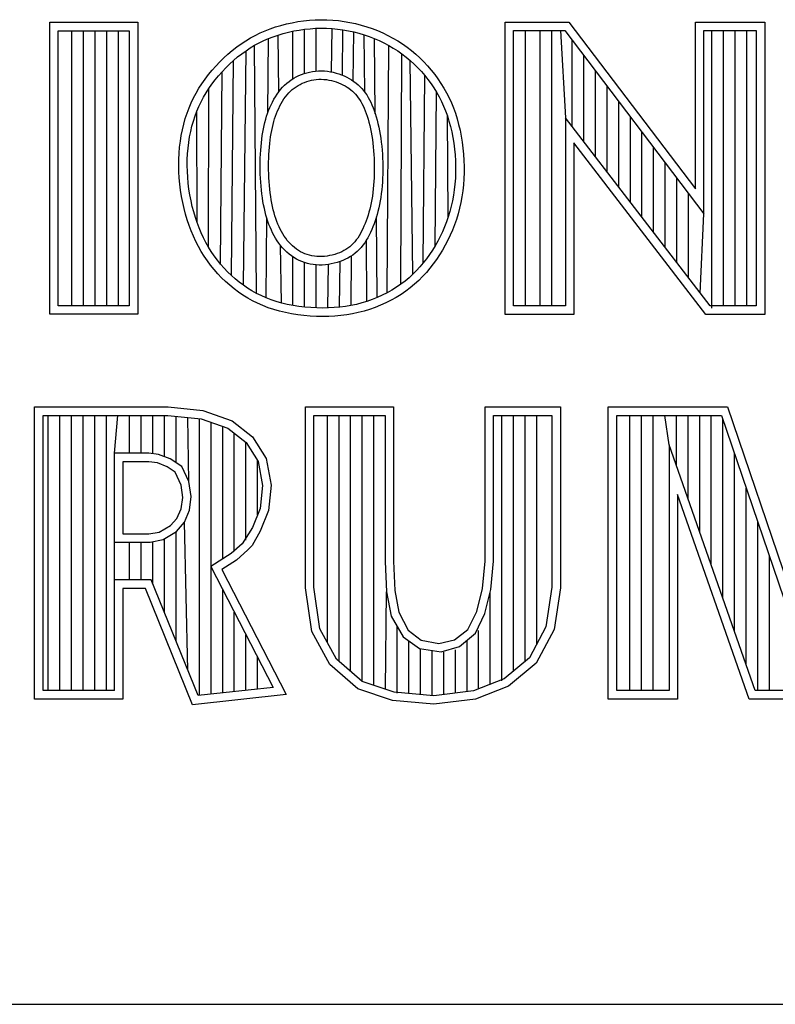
# Model space of a CAD drawing. Header units: inches. Extents: x 0 to 16.5, y 0 to 10.6.
# Tile 6 of 10: x 13.528 to 13.754, y 1.508 to 1.802. Entities that reach past the tile are written whole.
import ezdxf

# ---------------------------------------------------------------- set-up
doc = ezdxf.new("R2010")
doc.units = ezdxf.units.IN
doc.header["$MEASUREMENT"] = 0

msp = doc.modelspace()

# ---------------------------------------------------------------- linework, layer by layer
at = {"color": 2, "linetype": 'Continuous'}
for p, q in [((13.53684, 1.80085), (13.56314, 1.80085)), ((13.53684, 1.71363), (13.53684, 1.80085)), ((13.56314, 1.80085), (13.56314, 1.71363)), ((13.60429, 1.79945), (13.60591, 1.79993)), ((13.60591, 1.79993), (13.60755, 1.80036)), ((13.60755, 1.80036), (13.60923, 1.80073)), ((13.60923, 1.80073), (13.61093, 1.80104)), ((13.61093, 1.80104), (13.61266, 1.80128)), ((13.61266, 1.80128), (13.6144, 1.80146)), ((13.6144, 1.80146), (13.61614, 1.80158)), ((13.61614, 1.80158), (13.61789, 1.80162)), ((13.61789, 1.80162), (13.61964, 1.8016)), ((13.61964, 1.8016), (13.62138, 1.8015)), ((13.62138, 1.8015), (13.62311, 1.80134)), ((13.62311, 1.80134), (13.62483, 1.80111)), ((13.62483, 1.80111), (13.62654, 1.80081)), ((13.62654, 1.80081), (13.62823, 1.80045)), ((13.62823, 1.80045), (13.6299, 1.80002)), ((13.6299, 1.80002), (13.63154, 1.79953)), ((13.6729, 1.80091), (13.69196, 1.80091)), ((13.6729, 1.7136), (13.6729, 1.80091)), ((13.69196, 1.80091), (13.72972, 1.75115)), ((13.72972, 1.80091), (13.75044, 1.80091)), ((13.72972, 1.75115), (13.72972, 1.80091)), ((13.75044, 1.80091), (13.75044, 1.7136)), ((13.53937, 1.79833), (13.56061, 1.79833)), ((13.53937, 1.71616), (13.53937, 1.79833)), ((13.54348, 1.71616), (13.54348, 1.79833)), ((13.54695, 1.71616), (13.54695, 1.79833)), ((13.55043, 1.71616), (13.55043, 1.79833)), ((13.5539, 1.71616), (13.5539, 1.79833)), ((13.55738, 1.71616), (13.55738, 1.79833)), ((13.56061, 1.79833), (13.56061, 1.71616)), ((13.59824, 1.79694), (13.5997, 1.79765)), ((13.5997, 1.79765), (13.60119, 1.79831)), ((13.60119, 1.79831), (13.60272, 1.7989)), ((13.60272, 1.7989), (13.60429, 1.79945)), ((13.60359, 1.79653), (13.60507, 1.79704)), ((13.60507, 1.79704), (13.60659, 1.7975)), ((13.60527, 1.78012), (13.60507, 1.79704)), ((13.60659, 1.7975), (13.60814, 1.7979)), ((13.60814, 1.7979), (13.60973, 1.79825)), ((13.60951, 1.784), (13.60951, 1.7982)), ((13.60973, 1.79825), (13.61134, 1.79854)), ((13.61134, 1.79854), (13.61297, 1.79877)), ((13.61297, 1.79877), (13.61461, 1.79894)), ((13.61299, 1.78559), (13.61299, 1.79877)), ((13.61461, 1.79894), (13.61626, 1.79905)), ((13.61626, 1.79905), (13.61791, 1.79909)), ((13.61646, 1.78629), (13.61646, 1.79906)), ((13.61791, 1.79909), (13.61955, 1.79907)), ((13.61955, 1.79907), (13.62119, 1.79898)), ((13.621, 1.78602), (13.62119, 1.79898)), ((13.62119, 1.79898), (13.62282, 1.79883)), ((13.62282, 1.79883), (13.62445, 1.79861)), ((13.62428, 1.78505), (13.62445, 1.79861)), ((13.62445, 1.79861), (13.62606, 1.79833)), ((13.62606, 1.79833), (13.62765, 1.79799)), ((13.62751, 1.78331), (13.62765, 1.79799)), ((13.62765, 1.79799), (13.62922, 1.79758)), ((13.62922, 1.79758), (13.63077, 1.79712)), ((13.63077, 1.79712), (13.6323, 1.7966)), ((13.63095, 1.77995), (13.63077, 1.79712)), ((13.63154, 1.79953), (13.63316, 1.79897)), ((13.63316, 1.79897), (13.63475, 1.79836)), ((13.63475, 1.79836), (13.63631, 1.79768)), ((13.63631, 1.79768), (13.63784, 1.79694)), ((13.67543, 1.79838), (13.69071, 1.79838)), ((13.67543, 1.71613), (13.67543, 1.79838)), ((13.67902, 1.71613), (13.67902, 1.79838)), ((13.68338, 1.71613), (13.68338, 1.79838)), ((13.68685, 1.71613), (13.68685, 1.79838)), ((13.68945, 1.79838), (13.69092, 1.77227)), ((13.69071, 1.79838), (13.73225, 1.74364)), ((13.73225, 1.79838), (13.74792, 1.79838)), ((13.73225, 1.74364), (13.73225, 1.79838)), ((13.73463, 1.71545), (13.73463, 1.79838)), ((13.7381, 1.71613), (13.7381, 1.79838)), ((13.74158, 1.71613), (13.74158, 1.79838)), ((13.74505, 1.71613), (13.74505, 1.79838)), ((13.74792, 1.79838), (13.74792, 1.71613)), ((13.59271, 1.79347), (13.59405, 1.79444)), ((13.59405, 1.79444), (13.59542, 1.79533)), ((13.59542, 1.79533), (13.59681, 1.79617)), ((13.59681, 1.79617), (13.59824, 1.79694)), ((13.59806, 1.79397), (13.5994, 1.79469)), ((13.5994, 1.79469), (13.60076, 1.79536)), ((13.60076, 1.79536), (13.60216, 1.79597)), ((13.60196, 1.77376), (13.60216, 1.79597)), ((13.60216, 1.79597), (13.60359, 1.79653)), ((13.6323, 1.7966), (13.63379, 1.79602)), ((13.63379, 1.79602), (13.63526, 1.79538)), ((13.63409, 1.77347), (13.63384, 1.796)), ((13.63526, 1.79538), (13.6367, 1.79469)), ((13.6367, 1.79469), (13.6381, 1.79394)), ((13.63784, 1.79694), (13.63933, 1.79615)), ((13.63933, 1.79615), (13.64079, 1.79529)), ((13.64079, 1.79529), (13.6422, 1.79438)), ((13.6422, 1.79438), (13.64358, 1.79342)), ((13.69292, 1.76966), (13.69292, 1.79547)), ((13.58885, 1.79022), (13.5901, 1.79136)), ((13.5901, 1.79136), (13.59139, 1.79245)), ((13.59139, 1.79245), (13.59271, 1.79347)), ((13.59298, 1.79048), (13.59422, 1.79145)), ((13.59422, 1.79145), (13.59548, 1.79235)), ((13.59469, 1.72232), (13.59548, 1.79235)), ((13.59548, 1.79235), (13.59676, 1.79319)), ((13.59676, 1.79319), (13.59806, 1.79397)), ((13.59863, 1.71988), (13.59806, 1.79397)), ((13.63764, 1.72005), (13.6381, 1.79394)), ((13.6381, 1.79394), (13.63946, 1.79314)), ((13.63946, 1.79314), (13.64079, 1.79229)), ((13.64079, 1.79229), (13.64208, 1.79138)), ((13.64173, 1.72259), (13.64208, 1.79138)), ((13.64208, 1.79138), (13.64332, 1.79042)), ((13.64358, 1.79342), (13.6449, 1.7924)), ((13.6449, 1.7924), (13.64619, 1.79132)), ((13.64619, 1.79132), (13.64742, 1.7902)), ((13.58646, 1.78779), (13.58763, 1.78903)), ((13.58763, 1.78903), (13.58885, 1.79022)), ((13.58943, 1.78725), (13.59058, 1.78838)), ((13.59058, 1.78838), (13.59177, 1.78946)), ((13.5911, 1.72524), (13.59177, 1.78946)), ((13.59177, 1.78946), (13.59298, 1.79048)), ((13.64332, 1.79042), (13.64452, 1.78942)), ((13.64452, 1.78942), (13.64568, 1.78837)), ((13.64532, 1.72558), (13.64452, 1.78942)), ((13.64568, 1.78837), (13.64679, 1.78727)), ((13.64742, 1.7902), (13.6486, 1.78903)), ((13.6486, 1.78903), (13.64974, 1.78782)), ((13.6964, 1.76515), (13.6964, 1.79089)), ((13.58324, 1.78387), (13.58426, 1.78521)), ((13.58426, 1.78521), (13.58533, 1.78652)), ((13.58533, 1.78652), (13.58646, 1.78779)), ((13.58726, 1.78488), (13.58832, 1.78609)), ((13.5879, 1.72861), (13.58832, 1.78609)), ((13.58832, 1.78609), (13.58943, 1.78725)), ((13.61124, 1.78492), (13.61202, 1.78525)), ((13.61202, 1.78525), (13.61282, 1.78554)), ((13.61282, 1.78554), (13.61365, 1.78579)), ((13.61365, 1.78579), (13.61449, 1.78599)), ((13.61449, 1.78599), (13.61535, 1.78615)), ((13.61535, 1.78615), (13.61622, 1.78627)), ((13.61622, 1.78627), (13.61711, 1.78633)), ((13.61711, 1.78633), (13.61801, 1.78635)), ((13.61801, 1.78635), (13.61891, 1.78631)), ((13.61891, 1.78631), (13.6198, 1.78622)), ((13.6198, 1.78622), (13.62068, 1.78609)), ((13.62068, 1.78609), (13.62155, 1.78591)), ((13.62155, 1.78591), (13.6224, 1.78569)), ((13.6224, 1.78569), (13.62324, 1.78544)), ((13.62324, 1.78544), (13.62405, 1.78514)), ((13.64679, 1.78727), (13.64786, 1.78613)), ((13.64786, 1.78613), (13.64887, 1.78496)), ((13.64974, 1.78782), (13.65082, 1.78657)), ((13.65082, 1.78657), (13.65185, 1.78528)), ((13.65185, 1.78528), (13.65282, 1.78396)), ((13.69987, 1.76063), (13.69987, 1.7863)), ((13.5814, 1.78112), (13.58229, 1.78251)), ((13.58229, 1.78251), (13.58324, 1.78387)), ((13.58439, 1.7811), (13.58529, 1.78238)), ((13.58529, 1.78238), (13.58624, 1.78365)), ((13.58624, 1.78365), (13.58726, 1.78488)), ((13.60702, 1.78209), (13.60766, 1.78267)), ((13.60766, 1.78267), (13.60833, 1.7832)), ((13.60833, 1.7832), (13.60902, 1.7837)), ((13.60902, 1.7837), (13.60974, 1.78415)), ((13.60974, 1.78415), (13.61048, 1.78455)), ((13.61048, 1.78455), (13.61124, 1.78492)), ((13.61102, 1.78197), (13.61164, 1.78231)), ((13.61164, 1.78231), (13.61228, 1.78262)), ((13.61228, 1.78262), (13.61294, 1.78289)), ((13.61294, 1.78289), (13.61362, 1.78314)), ((13.61362, 1.78314), (13.61431, 1.78335)), ((13.61431, 1.78335), (13.61502, 1.78352)), ((13.61502, 1.78352), (13.61574, 1.78366)), ((13.61574, 1.78366), (13.61648, 1.78375)), ((13.61648, 1.78375), (13.61722, 1.78381)), ((13.61722, 1.78381), (13.61797, 1.78382)), ((13.61797, 1.78382), (13.61873, 1.78379)), ((13.61873, 1.78379), (13.61949, 1.78371)), ((13.61949, 1.78371), (13.62024, 1.7836)), ((13.62024, 1.7836), (13.62099, 1.78344)), ((13.62099, 1.78344), (13.62172, 1.78326)), ((13.62172, 1.78326), (13.62244, 1.78304)), ((13.62244, 1.78304), (13.62314, 1.78279)), ((13.62314, 1.78279), (13.62381, 1.78251)), ((13.62381, 1.78251), (13.62445, 1.7822)), ((13.62405, 1.78514), (13.62484, 1.78482)), ((13.62484, 1.78482), (13.6256, 1.78446)), ((13.6256, 1.78446), (13.62633, 1.78406)), ((13.62633, 1.78406), (13.62703, 1.78364)), ((13.62703, 1.78364), (13.6277, 1.78318)), ((13.6277, 1.78318), (13.62834, 1.78269)), ((13.62834, 1.78269), (13.62895, 1.78217)), ((13.64845, 1.72899), (13.64887, 1.78496)), ((13.64887, 1.78496), (13.64984, 1.78375)), ((13.64984, 1.78375), (13.65075, 1.7825)), ((13.65075, 1.7825), (13.65161, 1.78123)), ((13.65282, 1.78396), (13.65373, 1.7826)), ((13.65373, 1.7826), (13.65459, 1.78121)), ((13.57981, 1.77826), (13.58057, 1.77971)), ((13.58057, 1.77971), (13.5814, 1.78112)), ((13.58278, 1.77848), (13.58356, 1.7798)), ((13.58356, 1.7798), (13.58439, 1.7811)), ((13.58428, 1.7337), (13.58439, 1.7811)), ((13.60425, 1.77862), (13.60474, 1.77938)), ((13.60474, 1.77938), (13.60526, 1.78011)), ((13.60526, 1.78011), (13.60582, 1.78081)), ((13.60582, 1.78081), (13.6064, 1.78147)), ((13.6064, 1.78147), (13.60702, 1.78209)), ((13.60776, 1.77919), (13.60825, 1.77974)), ((13.60825, 1.77974), (13.60876, 1.78026)), ((13.60876, 1.78026), (13.60929, 1.78074)), ((13.60929, 1.78074), (13.60985, 1.78118)), ((13.60985, 1.78118), (13.61043, 1.78159)), ((13.61043, 1.78159), (13.61102, 1.78197)), ((13.62445, 1.7822), (13.62507, 1.78187)), ((13.62507, 1.78187), (13.62566, 1.78151)), ((13.62566, 1.78151), (13.62622, 1.78113)), ((13.62622, 1.78113), (13.62675, 1.78072)), ((13.62675, 1.78072), (13.62726, 1.78029)), ((13.62726, 1.78029), (13.62774, 1.77983)), ((13.62774, 1.77983), (13.62819, 1.77935)), ((13.62819, 1.77935), (13.62862, 1.77885)), ((13.62895, 1.78217), (13.62953, 1.78162)), ((13.62953, 1.78162), (13.63008, 1.78104)), ((13.63008, 1.78104), (13.63059, 1.78043)), ((13.63059, 1.78043), (13.63107, 1.7798)), ((13.63107, 1.7798), (13.63153, 1.77913)), ((13.65161, 1.78123), (13.65241, 1.77993)), ((13.65198, 1.73411), (13.65241, 1.77993)), ((13.65241, 1.77993), (13.65316, 1.7786)), ((13.65459, 1.78121), (13.65539, 1.77979)), ((13.65539, 1.77979), (13.65613, 1.77832)), ((13.70335, 1.75611), (13.70335, 1.78172)), ((13.57846, 1.77526), (13.5791, 1.77677)), ((13.5791, 1.77677), (13.57981, 1.77826)), ((13.58141, 1.77574), (13.58206, 1.77712)), ((13.58206, 1.77712), (13.58278, 1.77848)), ((13.60296, 1.77621), (13.60336, 1.77703)), ((13.60336, 1.77703), (13.60379, 1.77784)), ((13.60379, 1.77784), (13.60425, 1.77862)), ((13.60562, 1.77589), (13.606, 1.7766)), ((13.606, 1.7766), (13.60641, 1.7773)), ((13.60641, 1.7773), (13.60683, 1.77796)), ((13.60683, 1.77796), (13.60728, 1.77859)), ((13.60728, 1.77859), (13.60776, 1.77919)), ((13.62862, 1.77885), (13.62902, 1.77832)), ((13.62902, 1.77832), (13.6294, 1.77776)), ((13.6294, 1.77776), (13.62977, 1.77717)), ((13.62977, 1.77717), (13.63011, 1.77654)), ((13.63011, 1.77654), (13.63044, 1.77587)), ((13.63153, 1.77913), (13.63195, 1.77843)), ((13.63195, 1.77843), (13.63235, 1.77771)), ((13.63235, 1.77771), (13.63273, 1.77695)), ((13.63273, 1.77695), (13.63308, 1.77616)), ((13.65316, 1.7786), (13.65385, 1.77723)), ((13.65385, 1.77723), (13.65449, 1.77582)), ((13.65613, 1.77832), (13.65682, 1.77682)), ((13.65682, 1.77682), (13.65745, 1.77527)), ((13.70682, 1.75159), (13.70682, 1.77714)), ((13.57735, 1.7721), (13.57787, 1.7737)), ((13.57787, 1.7737), (13.57846, 1.77526)), ((13.58026, 1.77286), (13.58081, 1.77432)), ((13.58081, 1.77432), (13.58141, 1.77574)), ((13.58089, 1.741), (13.58081, 1.77432)), ((13.60163, 1.77277), (13.60192, 1.77365)), ((13.60192, 1.77365), (13.60224, 1.77452)), ((13.60224, 1.77452), (13.60259, 1.77537)), ((13.60259, 1.77537), (13.60296, 1.77621)), ((13.60431, 1.77281), (13.6046, 1.7736)), ((13.6046, 1.7736), (13.60492, 1.77438)), ((13.60492, 1.77438), (13.60525, 1.77514)), ((13.60525, 1.77514), (13.60562, 1.77589)), ((13.63044, 1.77587), (13.63076, 1.77516)), ((13.63076, 1.77516), (13.63107, 1.77441)), ((13.63107, 1.77441), (13.63137, 1.77362)), ((13.63137, 1.77362), (13.63166, 1.77277)), ((13.63308, 1.77616), (13.63342, 1.77534)), ((13.63342, 1.77534), (13.63375, 1.77447)), ((13.63375, 1.77447), (13.63406, 1.77356)), ((13.63406, 1.77356), (13.63436, 1.77262)), ((13.65449, 1.77582), (13.65509, 1.77437)), ((13.65509, 1.77437), (13.65563, 1.77287)), ((13.65745, 1.77527), (13.65802, 1.77368)), ((13.65802, 1.77368), (13.65854, 1.77204)), ((13.57689, 1.77045), (13.57735, 1.7721)), ((13.57934, 1.76982), (13.57977, 1.77136)), ((13.57977, 1.77136), (13.58026, 1.77286)), ((13.60089, 1.77001), (13.60111, 1.77095)), ((13.60111, 1.77095), (13.60136, 1.77187)), ((13.60136, 1.77187), (13.60163, 1.77277)), ((13.60356, 1.77033), (13.60379, 1.77118)), ((13.60379, 1.77118), (13.60404, 1.772)), ((13.60404, 1.772), (13.60431, 1.77281)), ((13.63166, 1.77277), (13.63193, 1.77189)), ((13.63193, 1.77189), (13.6322, 1.77097)), ((13.6322, 1.77097), (13.63245, 1.77001)), ((13.63436, 1.77262), (13.63464, 1.77163)), ((13.63464, 1.77163), (13.6349, 1.77061)), ((13.6349, 1.77061), (13.63515, 1.76955)), ((13.65563, 1.77287), (13.65612, 1.77132)), ((13.65591, 1.74277), (13.65563, 1.77287)), ((13.65612, 1.77132), (13.65656, 1.76973)), ((13.65854, 1.77204), (13.659, 1.77035)), ((13.73411, 1.71613), (13.69092, 1.77227)), ((13.69092, 1.77227), (13.69092, 1.71613)), ((13.7103, 1.74707), (13.7103, 1.77256)), ((13.57615, 1.76705), (13.57649, 1.76877)), ((13.57649, 1.76877), (13.57689, 1.77045)), ((13.57864, 1.76661), (13.57896, 1.76823)), ((13.57896, 1.76823), (13.57934, 1.76982)), ((13.60034, 1.76703), (13.60051, 1.76805)), ((13.60051, 1.76805), (13.60069, 1.76904)), ((13.60069, 1.76904), (13.60089, 1.77001)), ((13.60284, 1.76666), (13.603, 1.76762)), ((13.603, 1.76762), (13.60317, 1.76855)), ((13.60317, 1.76855), (13.60336, 1.76945)), ((13.60336, 1.76945), (13.60356, 1.77033)), ((13.63245, 1.77001), (13.63268, 1.76901)), ((13.63268, 1.76901), (13.63289, 1.76799)), ((13.63289, 1.76799), (13.63308, 1.76693)), ((13.63515, 1.76955), (13.63537, 1.76847)), ((13.63537, 1.76847), (13.63557, 1.76735)), ((13.65656, 1.76973), (13.65694, 1.76809)), ((13.65694, 1.76809), (13.65728, 1.76641)), ((13.659, 1.77035), (13.65941, 1.76862)), ((13.65941, 1.76862), (13.65976, 1.76686)), ((13.71377, 1.74256), (13.71377, 1.76798)), ((13.57566, 1.76352), (13.57587, 1.7653)), ((13.57587, 1.7653), (13.57615, 1.76705)), ((13.57817, 1.76326), (13.57838, 1.76495)), ((13.57838, 1.76495), (13.57864, 1.76661)), ((13.59996, 1.76378), (13.60007, 1.76489)), ((13.60007, 1.76489), (13.6002, 1.76598)), ((13.6002, 1.76598), (13.60034, 1.76703)), ((13.60248, 1.76356), (13.60258, 1.76462)), ((13.60258, 1.76462), (13.6027, 1.76565)), ((13.6027, 1.76565), (13.60284, 1.76666)), ((13.63308, 1.76693), (13.63324, 1.76585)), ((13.63324, 1.76585), (13.63339, 1.76475)), ((13.63339, 1.76475), (13.63351, 1.76363)), ((13.63557, 1.76735), (13.63575, 1.76621)), ((13.63575, 1.76621), (13.6359, 1.76505)), ((13.6359, 1.76505), (13.63602, 1.76388)), ((13.65728, 1.76641), (13.65756, 1.7647)), ((13.65756, 1.7647), (13.65778, 1.76297)), ((13.65976, 1.76686), (13.66006, 1.76506)), ((13.66006, 1.76506), (13.66029, 1.76325)), ((13.73286, 1.7136), (13.69344, 1.76484)), ((13.69344, 1.76484), (13.69344, 1.7136)), ((13.57542, 1.7599), (13.57551, 1.76172)), ((13.57551, 1.76172), (13.57566, 1.76352)), ((13.57803, 1.76155), (13.57817, 1.76326)), ((13.59979, 1.76149), (13.59987, 1.76265)), ((13.59987, 1.76265), (13.59996, 1.76378)), ((13.60232, 1.76135), (13.60239, 1.76247)), ((13.60239, 1.76247), (13.60248, 1.76356)), ((13.63351, 1.76363), (13.63361, 1.76249)), ((13.63361, 1.76249), (13.63369, 1.76135)), ((13.63602, 1.76388), (13.63613, 1.76269)), ((13.63613, 1.76269), (13.63621, 1.7615)), ((13.65778, 1.76297), (13.65795, 1.76122)), ((13.66029, 1.76325), (13.66047, 1.76142)), ((13.71725, 1.73804), (13.71725, 1.7634)), ((13.5754, 1.75806), (13.57542, 1.7599)), ((13.57793, 1.75807), (13.57795, 1.75982)), ((13.57795, 1.75982), (13.57803, 1.76155)), ((13.5997, 1.75792), (13.59971, 1.75912)), ((13.59971, 1.75912), (13.59974, 1.76031)), ((13.59974, 1.76031), (13.59979, 1.76149)), ((13.60223, 1.75792), (13.60224, 1.75908)), ((13.60224, 1.75908), (13.60227, 1.76022)), ((13.60227, 1.76022), (13.60232, 1.76135)), ((13.63369, 1.76135), (13.63375, 1.76019)), ((13.63375, 1.76019), (13.63378, 1.75903)), ((13.63378, 1.75903), (13.6338, 1.75786)), ((13.63621, 1.7615), (13.63627, 1.76029)), ((13.63627, 1.76029), (13.63631, 1.75909)), ((13.63631, 1.75909), (13.63633, 1.75789)), ((13.65795, 1.76122), (13.65806, 1.75947)), ((13.65806, 1.75947), (13.65811, 1.75772)), ((13.66047, 1.76142), (13.66058, 1.75959)), ((13.66058, 1.75959), (13.66063, 1.75775)), ((13.72073, 1.73352), (13.72073, 1.75882)), ((13.57544, 1.75621), (13.5754, 1.75806)), ((13.57555, 1.75436), (13.57544, 1.75621)), ((13.57797, 1.75632), (13.57793, 1.75807)), ((13.57807, 1.75455), (13.57797, 1.75632)), ((13.59971, 1.75671), (13.5997, 1.75792)), ((13.59974, 1.7555), (13.59971, 1.75671)), ((13.60224, 1.75676), (13.60223, 1.75792)), ((13.60227, 1.75559), (13.60224, 1.75676)), ((13.63381, 1.75671), (13.63379, 1.75555)), ((13.6338, 1.75786), (13.63381, 1.75671)), ((13.63633, 1.75669), (13.63631, 1.75549)), ((13.63633, 1.75789), (13.63633, 1.75669)), ((13.6581, 1.75598), (13.65803, 1.75426)), ((13.65811, 1.75772), (13.6581, 1.75598)), ((13.66062, 1.75593), (13.66055, 1.75411)), ((13.66063, 1.75775), (13.66062, 1.75593)), ((13.57572, 1.75252), (13.57555, 1.75436)), ((13.57823, 1.75279), (13.57807, 1.75455)), ((13.5998, 1.75429), (13.59974, 1.7555)), ((13.59987, 1.75309), (13.5998, 1.75429)), ((13.59996, 1.7519), (13.59987, 1.75309)), ((13.60232, 1.75442), (13.60227, 1.75559)), ((13.60239, 1.75327), (13.60232, 1.75442)), ((13.60248, 1.75212), (13.60239, 1.75327)), ((13.63369, 1.75327), (13.63361, 1.75216)), ((13.63375, 1.75441), (13.63369, 1.75327)), ((13.63379, 1.75555), (13.63375, 1.75441)), ((13.63622, 1.75312), (13.63613, 1.75195)), ((13.63628, 1.7543), (13.63622, 1.75312)), ((13.63631, 1.75549), (13.63628, 1.7543)), ((13.65803, 1.75426), (13.6579, 1.75254)), ((13.66055, 1.75411), (13.66042, 1.75231)), ((13.7242, 1.729), (13.7242, 1.75424)), ((13.57595, 1.75068), (13.57572, 1.75252)), ((13.57623, 1.74885), (13.57595, 1.75068)), ((13.57845, 1.75103), (13.57823, 1.75279)), ((13.57872, 1.74928), (13.57845, 1.75103)), ((13.60008, 1.75073), (13.59996, 1.7519)), ((13.60021, 1.74958), (13.60008, 1.75073)), ((13.60259, 1.751), (13.60248, 1.75212)), ((13.60272, 1.7499), (13.60259, 1.751)), ((13.63339, 1.74998), (13.63325, 1.74893)), ((13.63351, 1.75106), (13.63339, 1.74998)), ((13.63361, 1.75216), (13.63351, 1.75106)), ((13.63603, 1.7508), (13.6359, 1.74967)), ((13.63613, 1.75195), (13.63603, 1.7508)), ((13.65771, 1.75085), (13.65747, 1.74917)), ((13.6579, 1.75254), (13.65771, 1.75085)), ((13.66022, 1.75053), (13.65996, 1.74876)), ((13.66042, 1.75231), (13.66022, 1.75053)), ((13.57658, 1.74704), (13.57623, 1.74885)), ((13.57698, 1.74527), (13.57658, 1.74704)), ((13.57905, 1.74756), (13.57872, 1.74928)), ((13.57944, 1.74586), (13.57905, 1.74756)), ((13.60037, 1.74845), (13.60021, 1.74958)), ((13.60054, 1.74736), (13.60037, 1.74845)), ((13.60074, 1.74629), (13.60054, 1.74736)), ((13.60287, 1.74882), (13.60272, 1.7499)), ((13.60304, 1.74778), (13.60287, 1.74882)), ((13.60322, 1.74678), (13.60304, 1.74778)), ((13.63308, 1.74791), (13.63289, 1.74692)), ((13.63325, 1.74893), (13.63308, 1.74791)), ((13.63557, 1.74747), (13.63536, 1.74641)), ((13.63574, 1.74856), (13.63557, 1.74747)), ((13.6359, 1.74967), (13.63574, 1.74856)), ((13.65716, 1.74753), (13.6568, 1.74591)), ((13.65747, 1.74917), (13.65716, 1.74753)), ((13.65964, 1.74702), (13.65926, 1.74531)), ((13.65996, 1.74876), (13.65964, 1.74702)), ((13.72768, 1.72449), (13.72768, 1.74966)), ((13.57744, 1.74352), (13.57698, 1.74527)), ((13.57987, 1.7442), (13.57944, 1.74586)), ((13.58035, 1.74258), (13.57987, 1.7442)), ((13.60096, 1.74526), (13.60074, 1.74629)), ((13.60119, 1.74425), (13.60096, 1.74526)), ((13.60145, 1.74327), (13.60119, 1.74425)), ((13.60342, 1.7458), (13.60322, 1.74678)), ((13.60364, 1.74486), (13.60342, 1.7458)), ((13.60388, 1.74394), (13.60364, 1.74486)), ((13.63219, 1.7441), (13.63193, 1.74321)), ((13.63244, 1.74501), (13.63219, 1.7441)), ((13.63267, 1.74595), (13.63244, 1.74501)), ((13.63289, 1.74692), (13.63267, 1.74595)), ((13.63489, 1.74438), (13.63462, 1.7434)), ((13.63514, 1.74538), (13.63489, 1.74438)), ((13.63536, 1.74641), (13.63514, 1.74538)), ((13.65639, 1.74432), (13.65591, 1.74277)), ((13.6568, 1.74591), (13.65639, 1.74432)), ((13.65926, 1.74531), (13.65882, 1.74363)), ((13.57794, 1.74181), (13.57744, 1.74352)), ((13.5785, 1.74015), (13.57794, 1.74181)), ((13.58089, 1.741), (13.58035, 1.74258)), ((13.60173, 1.74232), (13.60145, 1.74327)), ((13.60148, 1.71854), (13.60169, 1.74244)), ((13.60202, 1.74139), (13.60173, 1.74232)), ((13.60234, 1.74049), (13.60202, 1.74139)), ((13.60414, 1.74306), (13.60388, 1.74394)), ((13.60442, 1.7422), (13.60414, 1.74306)), ((13.60471, 1.74137), (13.60442, 1.7422)), ((13.60503, 1.74057), (13.60471, 1.74137)), ((13.63135, 1.74151), (13.63104, 1.7407)), ((13.63164, 1.74235), (13.63135, 1.74151)), ((13.63193, 1.74321), (13.63164, 1.74235)), ((13.63404, 1.74154), (13.63372, 1.74064)), ((13.63434, 1.74246), (13.63404, 1.74154)), ((13.63462, 1.7434), (13.63434, 1.74246)), ((13.63469, 1.71864), (13.63443, 1.74275)), ((13.65539, 1.74125), (13.65481, 1.73976)), ((13.65591, 1.74277), (13.65539, 1.74125)), ((13.65832, 1.74199), (13.65776, 1.74037)), ((13.65882, 1.74363), (13.65832, 1.74199)), ((13.73115, 1.71997), (13.73225, 1.74364)), ((13.57912, 1.73852), (13.5785, 1.74015)), ((13.57978, 1.73693), (13.57912, 1.73852)), ((13.58147, 1.73945), (13.58089, 1.741)), ((13.5821, 1.73796), (13.58147, 1.73945)), ((13.60269, 1.73961), (13.60234, 1.74049)), ((13.60305, 1.73876), (13.60269, 1.73961)), ((13.60344, 1.73792), (13.60305, 1.73876)), ((13.60536, 1.73979), (13.60503, 1.74057)), ((13.60571, 1.73904), (13.60536, 1.73979)), ((13.60608, 1.73832), (13.60571, 1.73904)), ((13.60648, 1.73762), (13.60608, 1.73832)), ((13.63002, 1.73841), (13.62964, 1.73771)), ((13.63037, 1.73915), (13.63002, 1.73841)), ((13.63071, 1.73991), (13.63037, 1.73915)), ((13.63104, 1.7407), (13.63071, 1.73991)), ((13.63304, 1.73891), (13.63266, 1.73808)), ((13.63339, 1.73977), (13.63304, 1.73891)), ((13.63372, 1.74064), (13.63339, 1.73977)), ((13.65417, 1.7383), (13.65349, 1.73687)), ((13.65481, 1.73976), (13.65417, 1.7383)), ((13.65714, 1.73879), (13.65647, 1.73725)), ((13.65776, 1.74037), (13.65714, 1.73879)), ((13.5805, 1.73538), (13.57978, 1.73693)), ((13.58128, 1.73388), (13.5805, 1.73538)), ((13.58278, 1.7365), (13.5821, 1.73796)), ((13.5835, 1.73508), (13.58278, 1.7365)), ((13.60386, 1.73711), (13.60344, 1.73792)), ((13.60431, 1.73633), (13.60386, 1.73711)), ((13.60479, 1.73556), (13.60431, 1.73633)), ((13.6053, 1.73483), (13.60479, 1.73556)), ((13.6069, 1.73696), (13.60648, 1.73762)), ((13.60734, 1.73632), (13.6069, 1.73696)), ((13.60781, 1.73571), (13.60734, 1.73632)), ((13.60831, 1.73513), (13.60781, 1.73571)), ((13.62797, 1.73526), (13.62749, 1.73474)), ((13.62842, 1.73582), (13.62797, 1.73526)), ((13.62885, 1.73641), (13.62842, 1.73582)), ((13.62925, 1.73705), (13.62885, 1.73641)), ((13.62964, 1.73771), (13.62925, 1.73705)), ((13.63141, 1.73572), (13.63093, 1.73499)), ((13.63185, 1.73648), (13.63141, 1.73572)), ((13.63162, 1.71749), (13.63143, 1.73575)), ((13.63227, 1.73727), (13.63185, 1.73648)), ((13.63266, 1.73808), (13.63227, 1.73727)), ((13.65276, 1.73547), (13.65198, 1.73411)), ((13.65349, 1.73687), (13.65276, 1.73547)), ((13.65575, 1.73574), (13.65498, 1.73426)), ((13.65647, 1.73725), (13.65575, 1.73574)), ((13.58211, 1.73241), (13.58128, 1.73388)), ((13.58299, 1.73099), (13.58211, 1.73241)), ((13.58428, 1.7337), (13.5835, 1.73508)), ((13.58511, 1.73237), (13.58428, 1.7337)), ((13.58599, 1.73107), (13.58511, 1.73237)), ((13.60584, 1.73412), (13.6053, 1.73483)), ((13.60604, 1.71701), (13.60583, 1.73414)), ((13.60642, 1.73344), (13.60584, 1.73412)), ((13.60703, 1.73279), (13.60642, 1.73344)), ((13.60767, 1.73218), (13.60703, 1.73279)), ((13.60883, 1.73457), (13.60831, 1.73513)), ((13.60937, 1.73405), (13.60883, 1.73457)), ((13.60994, 1.73357), (13.60937, 1.73405)), ((13.61053, 1.73312), (13.60994, 1.73357)), ((13.61114, 1.73271), (13.61053, 1.73312)), ((13.61177, 1.73233), (13.61114, 1.73271)), ((13.61242, 1.732), (13.61177, 1.73233)), ((13.62409, 1.73233), (13.62341, 1.73203)), ((13.62473, 1.73266), (13.62409, 1.73233)), ((13.62534, 1.73301), (13.62473, 1.73266)), ((13.62592, 1.7334), (13.62534, 1.73301)), ((13.62647, 1.73381), (13.62592, 1.7334)), ((13.62699, 1.73426), (13.62647, 1.73381)), ((13.62749, 1.73474), (13.62699, 1.73426)), ((13.6287, 1.73239), (13.62806, 1.73184)), ((13.62931, 1.73298), (13.6287, 1.73239)), ((13.62988, 1.73361), (13.62931, 1.73298)), ((13.63042, 1.73428), (13.62988, 1.73361)), ((13.63093, 1.73499), (13.63042, 1.73428)), ((13.65116, 1.73277), (13.6503, 1.73147)), ((13.65198, 1.73411), (13.65116, 1.73277)), ((13.65416, 1.73282), (13.65329, 1.73141)), ((13.65498, 1.73426), (13.65416, 1.73282)), ((13.58393, 1.72961), (13.58299, 1.73099)), ((13.58492, 1.72827), (13.58393, 1.72961)), ((13.58692, 1.72982), (13.58599, 1.73107)), ((13.5879, 1.72861), (13.58692, 1.72982)), ((13.60835, 1.7316), (13.60767, 1.73218)), ((13.60905, 1.73107), (13.60835, 1.7316)), ((13.60978, 1.73057), (13.60905, 1.73107)), ((13.60951, 1.71626), (13.60951, 1.73075)), ((13.61054, 1.73012), (13.60978, 1.73057)), ((13.61133, 1.72971), (13.61054, 1.73012)), ((13.61214, 1.72936), (13.61133, 1.72971)), ((13.61298, 1.72905), (13.61214, 1.72936)), ((13.61309, 1.7317), (13.61242, 1.732)), ((13.61377, 1.73145), (13.61309, 1.7317)), ((13.61447, 1.73124), (13.61377, 1.73145)), ((13.61519, 1.73108), (13.61447, 1.73124)), ((13.61592, 1.73096), (13.61519, 1.73108)), ((13.61666, 1.73088), (13.61592, 1.73096)), ((13.61741, 1.73084), (13.61666, 1.73088)), ((13.61817, 1.73085), (13.61741, 1.73084)), ((13.61894, 1.7309), (13.61817, 1.73085)), ((13.61971, 1.731), (13.61894, 1.7309)), ((13.62047, 1.73114), (13.61971, 1.731)), ((13.62123, 1.73131), (13.62047, 1.73114)), ((13.62198, 1.73152), (13.62123, 1.73131)), ((13.62271, 1.73176), (13.62198, 1.73152)), ((13.62341, 1.73203), (13.62271, 1.73176)), ((13.62356, 1.72938), (13.62272, 1.7291)), ((13.62341, 1.71575), (13.62358, 1.72939)), ((13.62438, 1.72969), (13.62356, 1.72938)), ((13.62518, 1.73005), (13.62438, 1.72969)), ((13.62594, 1.73044), (13.62518, 1.73005)), ((13.62668, 1.73087), (13.62594, 1.73044)), ((13.62738, 1.73133), (13.62668, 1.73087)), ((13.62689, 1.71627), (13.62703, 1.7311)), ((13.62806, 1.73184), (13.62738, 1.73133)), ((13.64939, 1.73021), (13.64845, 1.72899)), ((13.6503, 1.73147), (13.64939, 1.73021)), ((13.65238, 1.73004), (13.65142, 1.7287)), ((13.65329, 1.73141), (13.65238, 1.73004)), ((13.58596, 1.72698), (13.58492, 1.72827)), ((13.58706, 1.72573), (13.58596, 1.72698)), ((13.58892, 1.72744), (13.5879, 1.72861)), ((13.58999, 1.72632), (13.58892, 1.72744)), ((13.61383, 1.7288), (13.61298, 1.72905)), ((13.61299, 1.71577), (13.61299, 1.72905)), ((13.61469, 1.7286), (13.61383, 1.7288)), ((13.61557, 1.72845), (13.61469, 1.7286)), ((13.61647, 1.72836), (13.61557, 1.72845)), ((13.61646, 1.71552), (13.61646, 1.72836)), ((13.61737, 1.72831), (13.61647, 1.72836)), ((13.61827, 1.72832), (13.61737, 1.72831)), ((13.61918, 1.72839), (13.61827, 1.72832)), ((13.62008, 1.7285), (13.61918, 1.72839)), ((13.61994, 1.71551), (13.62013, 1.72851)), ((13.62097, 1.72866), (13.62008, 1.7285)), ((13.62185, 1.72886), (13.62097, 1.72866)), ((13.62272, 1.7291), (13.62185, 1.72886)), ((13.64641, 1.72667), (13.64532, 1.72558)), ((13.64745, 1.72781), (13.64641, 1.72667)), ((13.64845, 1.72899), (13.64745, 1.72781)), ((13.65041, 1.7274), (13.64935, 1.72614)), ((13.65142, 1.7287), (13.65041, 1.7274)), ((13.5882, 1.72454), (13.58706, 1.72573)), ((13.58939, 1.72339), (13.5882, 1.72454)), ((13.5911, 1.72524), (13.58999, 1.72632)), ((13.59226, 1.72422), (13.5911, 1.72524)), ((13.59345, 1.72324), (13.59226, 1.72422)), ((13.64298, 1.72354), (13.64173, 1.72259)), ((13.64418, 1.72454), (13.64298, 1.72354)), ((13.64532, 1.72558), (13.64418, 1.72454)), ((13.64707, 1.72375), (13.64584, 1.72263)), ((13.64824, 1.72492), (13.64707, 1.72375)), ((13.64935, 1.72614), (13.64824, 1.72492)), ((13.59062, 1.72229), (13.58939, 1.72339)), ((13.5919, 1.72125), (13.59062, 1.72229)), ((13.59322, 1.72026), (13.5919, 1.72125)), ((13.59469, 1.72232), (13.59345, 1.72324)), ((13.59596, 1.72145), (13.59469, 1.72232)), ((13.59727, 1.72064), (13.59596, 1.72145)), ((13.59863, 1.71988), (13.59727, 1.72064)), ((13.63905, 1.72084), (13.63764, 1.72005)), ((13.64041, 1.72169), (13.63905, 1.72084)), ((13.64173, 1.72259), (13.64041, 1.72169)), ((13.6432, 1.72054), (13.6418, 1.71957)), ((13.64455, 1.72156), (13.6432, 1.72054)), ((13.64584, 1.72263), (13.64455, 1.72156)), ((13.59458, 1.71933), (13.59322, 1.72026)), ((13.59599, 1.71846), (13.59458, 1.71933)), ((13.59745, 1.71765), (13.59599, 1.71846)), ((13.59895, 1.7169), (13.59745, 1.71765)), ((13.60003, 1.71919), (13.59863, 1.71988)), ((13.60148, 1.71854), (13.60003, 1.71919)), ((13.60298, 1.71796), (13.60148, 1.71854)), ((13.60454, 1.71744), (13.60298, 1.71796)), ((13.63317, 1.71803), (13.63162, 1.71749)), ((13.63469, 1.71864), (13.63317, 1.71803)), ((13.63618, 1.71932), (13.63469, 1.71864)), ((13.63764, 1.72005), (13.63618, 1.71932)), ((13.63883, 1.71782), (13.63727, 1.71703)), ((13.64033, 1.71867), (13.63883, 1.71782)), ((13.6418, 1.71957), (13.64033, 1.71867)), ((13.56061, 1.71616), (13.53937, 1.71616)), ((13.60051, 1.71621), (13.59895, 1.7169)), ((13.60212, 1.71559), (13.60051, 1.71621)), ((13.60379, 1.71503), (13.60212, 1.71559)), ((13.60551, 1.71454), (13.60379, 1.71503)), ((13.60615, 1.71699), (13.60454, 1.71744)), ((13.60782, 1.71659), (13.60615, 1.71699)), ((13.60953, 1.71625), (13.60782, 1.71659)), ((13.61128, 1.71598), (13.60953, 1.71625)), ((13.61305, 1.71576), (13.61128, 1.71598)), ((13.61482, 1.71561), (13.61305, 1.71576)), ((13.6166, 1.71552), (13.61482, 1.71561)), ((13.61836, 1.71549), (13.6166, 1.71552)), ((13.62011, 1.71552), (13.61836, 1.71549)), ((13.62183, 1.71561), (13.62011, 1.71552)), ((13.62352, 1.71576), (13.62183, 1.71561)), ((13.62519, 1.71598), (13.62352, 1.71576)), ((13.62684, 1.71626), (13.62519, 1.71598)), ((13.62846, 1.7166), (13.62684, 1.71626)), ((13.63005, 1.71701), (13.62846, 1.7166)), ((13.63162, 1.71749), (13.63005, 1.71701)), ((13.63241, 1.71508), (13.63073, 1.71458)), ((13.63406, 1.71566), (13.63241, 1.71508)), ((13.63568, 1.71632), (13.63406, 1.71566)), ((13.63727, 1.71703), (13.63568, 1.71632)), ((13.69092, 1.71613), (13.67543, 1.71613)), ((13.74792, 1.71613), (13.73411, 1.71613)), ((13.56314, 1.71363), (13.53684, 1.71363)), ((13.60729, 1.71412), (13.60551, 1.71454)), ((13.60909, 1.71376), (13.60729, 1.71412)), ((13.61093, 1.71347), (13.60909, 1.71376)), ((13.61279, 1.71325), (13.61093, 1.71347)), ((13.61465, 1.71309), (13.61279, 1.71325)), ((13.61651, 1.71299), (13.61465, 1.71309)), ((13.61836, 1.71296), (13.61651, 1.71299)), ((13.6202, 1.713), (13.61836, 1.71296)), ((13.62201, 1.71309), (13.6202, 1.713)), ((13.6238, 1.71325), (13.62201, 1.71309)), ((13.62556, 1.71348), (13.6238, 1.71325)), ((13.62731, 1.71378), (13.62556, 1.71348)), ((13.62903, 1.71414), (13.62731, 1.71378)), ((13.63073, 1.71458), (13.62903, 1.71414)), ((13.69344, 1.7136), (13.6729, 1.7136)), ((13.75044, 1.7136), (13.73286, 1.7136)), ((13.53232, 1.68595), (13.57225, 1.68595)), ((13.53232, 1.59868), (13.53232, 1.68595)), ((13.57225, 1.68595), (13.5826, 1.68492)), ((13.61324, 1.68595), (13.63958, 1.68595)), ((13.61324, 1.63189), (13.61324, 1.68595)), ((13.63958, 1.68595), (13.63958, 1.6399)), ((13.66688, 1.68595), (13.6894, 1.68595)), ((13.66688, 1.6399), (13.66688, 1.68595)), ((13.6894, 1.68595), (13.6894, 1.63189)), ((13.70369, 1.68595), (13.73934, 1.68595)), ((13.70369, 1.59868), (13.70369, 1.68595)), ((13.73934, 1.68595), (13.75754, 1.6324)), ((13.53485, 1.68342), (13.57213, 1.68342)), ((13.53485, 1.60121), (13.53485, 1.68342)), ((13.53638, 1.60121), (13.53638, 1.68342)), ((13.53986, 1.60121), (13.53986, 1.68342)), ((13.54333, 1.60121), (13.54333, 1.68342)), ((13.54681, 1.60121), (13.54681, 1.68342)), ((13.55028, 1.60121), (13.55028, 1.68342)), ((13.55376, 1.60121), (13.55376, 1.68342)), ((13.55615, 1.6721), (13.55723, 1.68342)), ((13.56071, 1.6721), (13.56071, 1.68342)), ((13.56419, 1.6721), (13.56419, 1.68342)), ((13.56766, 1.67195), (13.56766, 1.68342)), ((13.57114, 1.6711), (13.57114, 1.68342)), ((13.57213, 1.68342), (13.58205, 1.68244)), ((13.57461, 1.66933), (13.57461, 1.68318)), ((13.57843, 1.66367), (13.57809, 1.68283)), ((13.58156, 1.59978), (13.58156, 1.68248)), ((13.58205, 1.68244), (13.5901, 1.67961)), ((13.5826, 1.68492), (13.59133, 1.68185)), ((13.61577, 1.68342), (13.63705, 1.68342)), ((13.61577, 1.63207), (13.61577, 1.68342)), ((13.61979, 1.61562), (13.61979, 1.68342)), ((13.62327, 1.60994), (13.62327, 1.68342)), ((13.62674, 1.60694), (13.62674, 1.68342)), ((13.63022, 1.60394), (13.63022, 1.68342)), ((13.63369, 1.60281), (13.63369, 1.68342)), ((13.63705, 1.68342), (13.63706, 1.63979)), ((13.66941, 1.68342), (13.68688, 1.68342)), ((13.66941, 1.6399), (13.66941, 1.68342)), ((13.67192, 1.60411), (13.67192, 1.68342)), ((13.6754, 1.60702), (13.6754, 1.68342)), ((13.67888, 1.60993), (13.67888, 1.68342)), ((13.68235, 1.61517), (13.68235, 1.68342)), ((13.68688, 1.68342), (13.68688, 1.63208)), ((13.70621, 1.68342), (13.73753, 1.68342)), ((13.70621, 1.60121), (13.70621, 1.68342)), ((13.71015, 1.60121), (13.71015, 1.68342)), ((13.71363, 1.60121), (13.71363, 1.68342)), ((13.71711, 1.60121), (13.71711, 1.68342)), ((13.72185, 1.67465), (13.72058, 1.68342)), ((13.72406, 1.66837), (13.72406, 1.68342)), ((13.72753, 1.65846), (13.72753, 1.68342)), ((13.73101, 1.64856), (13.73101, 1.68342)), ((13.73448, 1.63865), (13.73448, 1.68342)), ((13.73753, 1.68342), (13.75761, 1.62434)), ((13.58504, 1.60016), (13.58504, 1.68138)), ((13.58851, 1.64056), (13.58851, 1.68016)), ((13.5901, 1.67961), (13.59556, 1.67529)), ((13.59133, 1.68185), (13.59747, 1.677)), ((13.73796, 1.62874), (13.73796, 1.68216)), ((13.59199, 1.64274), (13.59199, 1.67811)), ((13.59747, 1.677), (13.60152, 1.67054)), ((13.59546, 1.64613), (13.59546, 1.67537)), ((13.59556, 1.67529), (13.59912, 1.66961)), ((13.74761, 1.60121), (13.72185, 1.67465)), ((13.72185, 1.67465), (13.72185, 1.60121)), ((13.56643, 1.6721), (13.55615, 1.6721)), ((13.55615, 1.60121), (13.55615, 1.6721)), ((13.56933, 1.67175), (13.56643, 1.6721)), ((13.57285, 1.67047), (13.56933, 1.67175)), ((13.60152, 1.67054), (13.60297, 1.66262)), ((13.74143, 1.61883), (13.74143, 1.67194)), ((13.56643, 1.66957), (13.55867, 1.66957)), ((13.55867, 1.66957), (13.55867, 1.64808)), ((13.56902, 1.66925), (13.56643, 1.66957)), ((13.57193, 1.66811), (13.56902, 1.66925)), ((13.57436, 1.6665), (13.57193, 1.66811)), ((13.57635, 1.6682), (13.57285, 1.67047)), ((13.57843, 1.66367), (13.57635, 1.6682)), ((13.59894, 1.65375), (13.59894, 1.66989)), ((13.59912, 1.66961), (13.60042, 1.66252)), ((13.57613, 1.66262), (13.57436, 1.6665)), ((13.57662, 1.6589), (13.57613, 1.66262)), ((13.57913, 1.65923), (13.57843, 1.66367)), ((13.60042, 1.66252), (13.59969, 1.65563)), ((13.60297, 1.66262), (13.60216, 1.65502)), ((13.74491, 1.60892), (13.74491, 1.66171)), ((13.57613, 1.65551), (13.57662, 1.6589)), ((13.57864, 1.65515), (13.57913, 1.65923)), ((13.74582, 1.59868), (13.72438, 1.65981)), ((13.72438, 1.65981), (13.72438, 1.59868)), ((13.57484, 1.6526), (13.57613, 1.65551)), ((13.57715, 1.65157), (13.57864, 1.65515)), ((13.59969, 1.65563), (13.59745, 1.64997)), ((13.60216, 1.65502), (13.59974, 1.64888)), ((13.56951, 1.64856), (13.5729, 1.6505)), ((13.5729, 1.6505), (13.57484, 1.6526)), ((13.57476, 1.64878), (13.57715, 1.65157)), ((13.57809, 1.60731), (13.57715, 1.65157)), ((13.59745, 1.64997), (13.59432, 1.6451)), ((13.74838, 1.60121), (13.74838, 1.65149)), ((13.55867, 1.64808), (13.56643, 1.64808)), ((13.56643, 1.64808), (13.56951, 1.64856)), ((13.57076, 1.64637), (13.57476, 1.64878)), ((13.57461, 1.61589), (13.57461, 1.64862)), ((13.59974, 1.64888), (13.59731, 1.64452)), ((13.55615, 1.64555), (13.56683, 1.64558)), ((13.56071, 1.63428), (13.56071, 1.64556)), ((13.56419, 1.63428), (13.56419, 1.64557)), ((13.56683, 1.64558), (13.57076, 1.64637)), ((13.56766, 1.63306), (13.56766, 1.64558)), ((13.57114, 1.62448), (13.57114, 1.64644)), ((13.59432, 1.6451), (13.59109, 1.64218)), ((13.59731, 1.64452), (13.59602, 1.64323)), ((13.59109, 1.64218), (13.58495, 1.63831)), ((13.59602, 1.64323), (13.59262, 1.64016)), ((13.75186, 1.60121), (13.75186, 1.64126)), ((13.58495, 1.63831), (13.60357, 1.60219)), ((13.59262, 1.64016), (13.58826, 1.63741)), ((13.63706, 1.63979), (13.63747, 1.63069)), ((13.63958, 1.6399), (13.63996, 1.63113)), ((13.66612, 1.6317), (13.66688, 1.6399)), ((13.66863, 1.63146), (13.66941, 1.6399)), ((13.58826, 1.63741), (13.6075, 1.60008)), ((13.56717, 1.63428), (13.55615, 1.63428)), ((13.58115, 1.59973), (13.56717, 1.63428)), ((13.56546, 1.63175), (13.55867, 1.63175)), ((13.55867, 1.63175), (13.55867, 1.59868)), ((13.57953, 1.59701), (13.56546, 1.63175)), ((13.58851, 1.60054), (13.58851, 1.6314)), ((13.61515, 1.61892), (13.61324, 1.63189)), ((13.61758, 1.61972), (13.61577, 1.63207)), ((13.63717, 1.60165), (13.63747, 1.63069)), ((13.63747, 1.63069), (13.63888, 1.62345)), ((13.63996, 1.63113), (13.64111, 1.62464)), ((13.6644, 1.62483), (13.66612, 1.6317)), ((13.66685, 1.62422), (13.66863, 1.63146)), ((13.66845, 1.6031), (13.66845, 1.63072)), ((13.68688, 1.63208), (13.68506, 1.62029)), ((13.6894, 1.63189), (13.68749, 1.61949)), ((13.59199, 1.60092), (13.59199, 1.62466)), ((13.63888, 1.62345), (13.64239, 1.61732)), ((13.64111, 1.62464), (13.64397, 1.6193)), ((13.66172, 1.61949), (13.6644, 1.62483)), ((13.66399, 1.61836), (13.66685, 1.62422)), ((13.59546, 1.6013), (13.59546, 1.61791)), ((13.62049, 1.60899), (13.61515, 1.61892)), ((13.6225, 1.6106), (13.61758, 1.61972)), ((13.64065, 1.60049), (13.64065, 1.62037)), ((13.64397, 1.6193), (13.64779, 1.61624)), ((13.65772, 1.61643), (13.66172, 1.61949)), ((13.65925, 1.61442), (13.66399, 1.61836)), ((13.66497, 1.60177), (13.66497, 1.61918)), ((13.68506, 1.62029), (13.68015, 1.61099)), ((13.68749, 1.61949), (13.68215, 1.60937)), ((13.64239, 1.61732), (13.64735, 1.61376)), ((13.64412, 1.60039), (13.64412, 1.61608)), ((13.64779, 1.61624), (13.65313, 1.61529)), ((13.65313, 1.61529), (13.65772, 1.61643)), ((13.6615, 1.60093), (13.6615, 1.61629)), ((13.64735, 1.61376), (13.65375, 1.61284)), ((13.6476, 1.60007), (13.6476, 1.61357)), ((13.65107, 1.59964), (13.65107, 1.61322)), ((13.65375, 1.61284), (13.65925, 1.61442)), ((13.65455, 1.60007), (13.65455, 1.61272)), ((13.65802, 1.6005), (13.65802, 1.61341)), ((13.59894, 1.60168), (13.59894, 1.61117)), ((13.62889, 1.60174), (13.62049, 1.60899)), ((13.63016, 1.60398), (13.6225, 1.6106)), ((13.68015, 1.61099), (13.67264, 1.60471)), ((13.68215, 1.60937), (13.67394, 1.60251)), ((13.63972, 1.6008), (13.63016, 1.60398)), ((13.67264, 1.60471), (13.6634, 1.60116)), ((13.55615, 1.60121), (13.53485, 1.60121)), ((13.6075, 1.60008), (13.57953, 1.59701)), ((13.60357, 1.60219), (13.58115, 1.59973)), ((13.6392, 1.59831), (13.62889, 1.60174)), ((13.65157, 1.59971), (13.63972, 1.6008)), ((13.6634, 1.60116), (13.65157, 1.59971)), ((13.67394, 1.60251), (13.66402, 1.59869)), ((13.72185, 1.60121), (13.70621, 1.60121)), ((13.76071, 1.60121), (13.74761, 1.60121)), ((13.55867, 1.59868), (13.53232, 1.59868)), ((13.65161, 1.59716), (13.6392, 1.59831)), ((13.66402, 1.59869), (13.65161, 1.59716)), ((13.72438, 1.59868), (13.70369, 1.59868)), ((13.76253, 1.59868), (13.74582, 1.59868)), ((12.82532, 1.50752), (16.51002, 1.50752))]:
    msp.add_line(p, q, dxfattribs=at)

doc.saveas('drawing.dxf')
